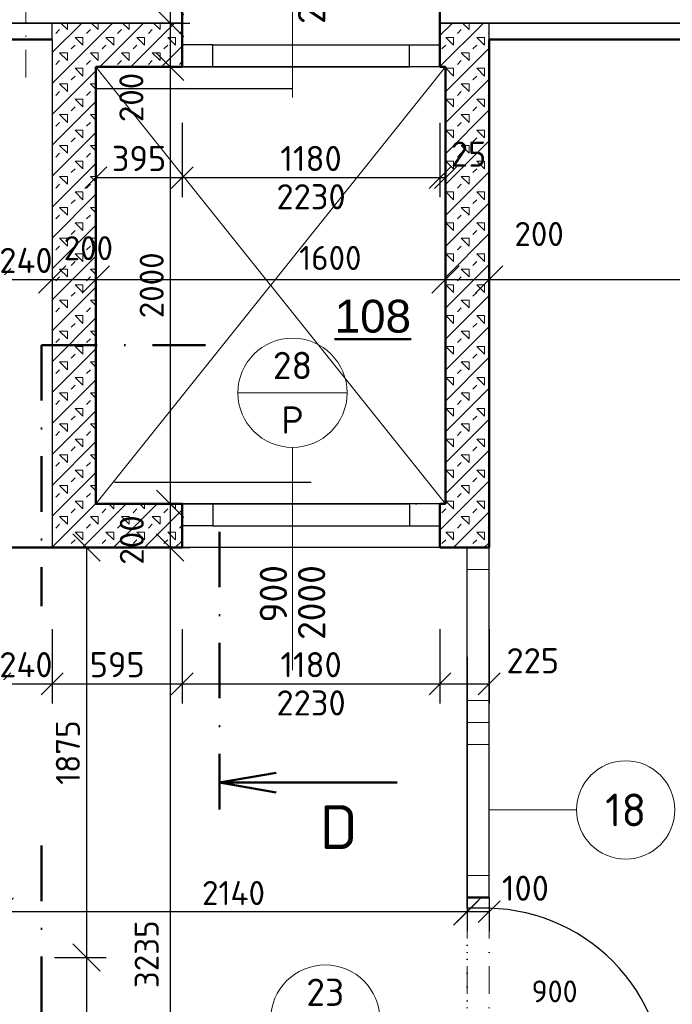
# Model space of a CAD drawing. Header units: millimetres. Extents: x -118752 to 407724, y -73278 to 155058.
# Tile 153 of 256: x 97416 to 100403, y 64219 to 68723. Entities that reach past the tile are written whole.
import ezdxf
from ezdxf.enums import TextEntityAlignment as Align

# ---------------------------------------------------------------- set-up
doc = ezdxf.new("R2010")
doc.units = ezdxf.units.MM
doc.header["$LTSCALE"] = 10
doc.linetypes.add('DASHDOT', pattern=[25.4, 12.7, -6.35, 0, -6.35])
doc.linetypes.add('DOT', pattern=[6.35, 0, -6.35])
for name, color, linetype, lineweight in [('CKBUBLINY', 1, 'Continuous', 18), ('CKBUBLINY_POPIS', 3, 'Continuous', 25), ('CKDVERE_', 7, 'Continuous', 25), ('CKDVERE_NADROVINOU', 1, 'DASHDOT', 18), ('CKDVERE_OSY', 1, 'Continuous', 18), ('CKDVERE_POPIS', 3, 'Continuous', 25), ('CKDVERE_PRAH', 7, 'Continuous', 25), ('CKDVERE_ZARUBNE_RAM', 5, 'Continuous', 25), ('CKKOTY', 3, 'Continuous', 25), ('CKOKNA', 1, 'Continuous', 18), ('CKPOPIS_POHLED', 3, 'Continuous', 25), ('CKPOPISM', 6, 'Continuous', 50), ('CKRASTR', 7, 'DASHDOT', 15), ('CKREZY_OZNACENI', 4, 'DASHDOT', 50), ('CKSTENY_PODROVINOU', 7, 'Continuous', 25), ('CKSTENY_REZ', 6, 'Continuous', 50), ('IN_C_TENKA', 7, 'Continuous', 18), ('srafy', 7, 'Continuous', 18)]:
    doc.layers.add(name, color=color, linetype=linetype, lineweight=lineweight)
doc.layers.add('CKDVERE_DORAZ', color=7, linetype='DOT', lineweight=25, plot=False)
doc.styles.add('Arial', font='arial.ttf', dxfattribs={"width": 0.8})
doc.styles.get("Standard").update_dxf_attribs({"font": 'isocpeur.ttf'})
doc.dimstyles.new('CADKON', dxfattribs={"dimscale": 50, "dimtxt": 2.2, "dimasz": 2.5, "dimexe": 1.8, "dimexo": 5, "dimgap": 0.6, "dimtad": 1, "dimrnd": 1, "dimtxsty": 'Standard', "dimblk1": 'OBLIQUE', "dimblk2": 'OBLIQUE', "dimsah": 1, "dimcen": 2.5, "dimadec": 1, "dimazin": 2, "dimtfac": 1, "dimtdec": 4, "dimtix": 1, "dimtmove": 2, "dimatfit": 3, "dimldrblk": 'OPEN30', "dimfxl": 5, "dimfxlon": 1, "dimtolj": 1, "dimarcsym": 0})
doc.dimstyles.new('CADKON obrazky', dxfattribs={"dimscale": 50, "dimtxt": 2.2, "dimasz": 2.5, "dimexe": 1.8, "dimexo": 2, "dimgap": 0.6, "dimtad": 1, "dimrnd": 1, "dimtxsty": 'Standard', "dimblk1": 'OBLIQUE', "dimblk2": 'OBLIQUE', "dimsah": 1, "dimcen": 2.5, "dimadec": 1, "dimazin": 2, "dimtfac": 1, "dimtdec": 4, "dimtix": 1, "dimtmove": 2, "dimatfit": 3, "dimldrblk": 'OPEN30', "dimfxl": 5, "dimfxlon": 1, "dimtolj": 1, "dimarcsym": 0})
pattern_1 = [(45, (0, 0), (-70.71068, 70.71068), []), (45, (70.71, 0), (-70.71068, 70.71068), [25, -75]), (135, (123.74, 17.68), (-70.71068, -70.71068), [50, -50]), (0, (88.39, 53.03), (70.71068, 70.71068), [35.35534, -106.06602]), (90, (123.744, 17.68), (-70.71068, 70.71068), [35.35534, -106.06602])]

# ---------------------------------------------------------------- blocks, each defined once
blk = doc.blocks.new('_OBLIQUE')
at = {"color": 0, "linetype": 'ByBlock'}
blk.add_line((-0.5, -0.5), (0.5, 0.5), dxfattribs=at)
blk = doc.blocks.new('*D7864')
at = {"layer": 'CKKOTY', "color": 0, "lineweight": -2}
for p, q in [((97564.4, 67784.6), (97564.4, 67444.6)), ((97764.4, 67784.6), (97764.4, 67444.6)), ((97564.4, 67534.6), (97764.4, 67534.6))]:
    blk.add_line(p, q, dxfattribs=at)
at = {"layer": 'Defpoints', "color": 0}
for p in [(97564.4, 68633.2), (97764.4, 68508.2), (97764.4, 67534.6)]:
    blk.add_point(p, dxfattribs=at)
at = {"layer": 'CKKOTY', "color": 0, "lineweight": -2, "xscale": 125, "yscale": 125, "zscale": 125, "rotation": 180}
blk.add_blockref('_OBLIQUE', (97564.4, 67534.6), dxfattribs=at)
at = {"layer": 'CKKOTY', "color": 0, "lineweight": -2, "xscale": 125, "yscale": 125, "zscale": 125}
blk.add_blockref('_OBLIQUE', (97764.4, 67534.6), dxfattribs=at)
at = {"layer": 'CKKOTY', "color": 0, "insert": (97730.1, 67678.2), "char_height": 110, "attachment_point": 5}
blk.add_mtext('\\A1;200', dxfattribs=at)
blk = doc.blocks.new('_Open30')
at = {"color": 0, "lineweight": -2}
for p, q in [((-1, 0.268), (0, 0)), ((0, 0), (-1, -0.268)), ((0, 0), (-1, 0))]:
    blk.add_line(p, q, dxfattribs=at)
blk = doc.blocks.new('*D7865')
at = {"layer": 'CKKOTY', "color": 0, "lineweight": -2}
for p, q in [((97764.4, 67784.6), (97764.4, 67444.6)), ((99364.4, 67784.6), (99364.4, 67444.6)), ((97764.4, 67534.6), (99364.4, 67534.6))]:
    blk.add_line(p, q, dxfattribs=at)
at = {"layer": 'Defpoints', "color": 0}
for p in [(97764.4, 68508.2), (99364.4, 68508.2), (99364.4, 67534.6)]:
    blk.add_point(p, dxfattribs=at)
at = {"layer": 'CKKOTY', "color": 0, "lineweight": -2, "xscale": 125, "yscale": 125, "zscale": 125, "rotation": 180}
blk.add_blockref('_OBLIQUE', (97764.4, 67534.6), dxfattribs=at)
at = {"layer": 'CKKOTY', "color": 0, "lineweight": -2, "xscale": 125, "yscale": 125, "zscale": 125}
blk.add_blockref('_OBLIQUE', (99364.4, 67534.6), dxfattribs=at)
at = {"layer": 'CKKOTY', "color": 0, "insert": (98837.5, 67633.5), "char_height": 110, "attachment_point": 5}
blk.add_mtext('\\A1;1600', dxfattribs=at)
blk = doc.blocks.new('*D7866')
at = {"layer": 'CKKOTY', "color": 0, "lineweight": -2}
for p, q in [((99364.4, 67784.6), (99364.4, 67444.6)), ((99564.4, 67784.6), (99564.4, 67444.6)), ((99364.4, 67534.6), (99564.4, 67534.6))]:
    blk.add_line(p, q, dxfattribs=at)
at = {"layer": 'Defpoints', "color": 0}
for p in [(99564.4, 68633.2), (99364.4, 68508.2), (99564.4, 67534.6)]:
    blk.add_point(p, dxfattribs=at)
at = {"layer": 'CKKOTY', "color": 0, "lineweight": -2, "xscale": 125, "yscale": 125, "zscale": 125, "rotation": 180}
blk.add_blockref('_OBLIQUE', (99364.4, 67534.6), dxfattribs=at)
at = {"layer": 'CKKOTY', "color": 0, "lineweight": -2, "xscale": 125, "yscale": 125, "zscale": 125}
blk.add_blockref('_OBLIQUE', (99564.4, 67534.6), dxfattribs=at)
at = {"layer": 'CKKOTY', "color": 0, "insert": (99793.3, 67743), "char_height": 110, "attachment_point": 5}
blk.add_mtext('\\A1;200', dxfattribs=at)
blk = doc.blocks.new('*D7867')
at = {"layer": 'CKKOTY', "color": 0, "lineweight": -2}
for p, q in [((99564.4, 67784.6), (99564.4, 67444.6)), ((103334.4, 67784.6), (103334.4, 67444.6)), ((99564.4, 67534.6), (103334.4, 67534.6))]:
    blk.add_line(p, q, dxfattribs=at)
at = {"layer": 'Defpoints', "color": 0}
for p in [(99564.4, 68633.2), (103334.4, 68633.2), (103334.4, 67534.6)]:
    blk.add_point(p, dxfattribs=at)
at = {"layer": 'CKKOTY', "color": 0, "lineweight": -2, "xscale": 125, "yscale": 125, "zscale": 125, "rotation": 180}
blk.add_blockref('_OBLIQUE', (99564.4, 67534.6), dxfattribs=at)
at = {"layer": 'CKKOTY', "color": 0, "lineweight": -2, "xscale": 125, "yscale": 125, "zscale": 125}
blk.add_blockref('_OBLIQUE', (103334.4, 67534.6), dxfattribs=at)
at = {"layer": 'CKKOTY', "color": 0, "insert": (101449.4, 67619.6), "char_height": 110, "attachment_point": 5}
blk.add_mtext('\\A1;3770', dxfattribs=at)
blk = doc.blocks.new('*D7879')
at = {"layer": 'CKKOTY', "color": 0, "lineweight": -2}
for p, q in [((98064.4, 68808.2), (98194.8, 68808.2)), ((98104.8, 68808.2), (98104.8, 68708.2)), ((98064.4, 68708.2), (98194.8, 68708.2))]:
    blk.add_line(p, q, dxfattribs=at)
at = {"layer": 'Defpoints', "color": 0}
for p in [(97564.4, 68808.2), (97564.4, 68708.2), (98104.8, 68708.2)]:
    blk.add_point(p, dxfattribs=at)
at = {"layer": 'CKKOTY', "color": 0, "lineweight": -2, "xscale": 125, "yscale": 125, "zscale": 125}
for p, rotation in [((98104.8, 68808.2), 90), ((98104.8, 68708.2), 270)]:
    blk.add_blockref('_OBLIQUE', p, dxfattribs=dict(at, rotation=rotation))
at = {"layer": 'CKKOTY', "color": 0, "insert": (97974.3, 68952.4), "char_height": 110, "attachment_point": 5, "rotation": 90}
blk.add_mtext('\\A1;100', dxfattribs=at)
blk = doc.blocks.new('_Open90')
at = {"color": 0, "lineweight": -2}
for p, q in [((-0.5, 0.5), (0, 0)), ((0, 0), (-1, 0)), ((0, 0), (-0.5, -0.5))]:
    blk.add_line(p, q, dxfattribs=at)
blk = doc.blocks.new('*D7880')
at = {"layer": 'CKKOTY', "color": 0, "lineweight": -2}
for p, q in [((98064.4, 68708.2), (98194.8, 68708.2)), ((98104.8, 68708.2), (98104.8, 68508.2)), ((98264.4, 68508.2), (98194.8, 68508.2))]:
    blk.add_line(p, q, dxfattribs=at)
at = {"layer": 'Defpoints', "color": 0}
for p in [(97564.4, 68708.2), (97764.4, 68508.2), (98104.8, 68508.2)]:
    blk.add_point(p, dxfattribs=at)
at = {"layer": 'CKKOTY', "color": 0, "lineweight": -2, "xscale": 125, "yscale": 125, "zscale": 125}
for p, rotation in [((98104.8, 68708.2), 90), ((98104.8, 68508.2), 270)]:
    blk.add_blockref('_OBLIQUE', p, dxfattribs=dict(at, rotation=rotation))
at = {"layer": 'CKKOTY', "color": 0, "insert": (97926.9, 68367.6), "char_height": 110, "attachment_point": 5, "rotation": 90}
blk.add_mtext('\\A1;200', dxfattribs=at)
blk = doc.blocks.new('*D8397')
at = {"layer": 'CKKOTY', "color": 0, "lineweight": -2}
for p, q in [((97324.4, 65808.2), (97324.4, 64553.2)), ((99464.4, 65808.2), (99464.4, 64553.2)), ((97324.4, 64643.2), (99464.4, 64643.2))]:
    blk.add_line(p, q, dxfattribs=at)
at = {"layer": 'Defpoints', "color": 0}
for p in [(97324.4, 66308.2), (99464.4, 66308.2), (99464.4, 64643.2)]:
    blk.add_point(p, dxfattribs=at)
at = {"layer": 'CKKOTY', "color": 0, "lineweight": -2, "xscale": 125, "yscale": 125, "zscale": 125, "rotation": 180}
blk.add_blockref('_OBLIQUE', (97324.4, 64643.2), dxfattribs=at)
at = {"layer": 'CKKOTY', "color": 0, "lineweight": -2, "xscale": 125, "yscale": 125, "zscale": 125}
blk.add_blockref('_OBLIQUE', (99464.4, 64643.2), dxfattribs=at)
at = {"layer": 'CKKOTY', "color": 0, "insert": (98394.4, 64728.2), "char_height": 110, "attachment_point": 5}
blk.add_mtext('\\A1;2140', dxfattribs=at)
blk = doc.blocks.new('*D8402')
at = {"layer": 'CKKOTY', "color": 0, "lineweight": -2}
for p, q in [((98104.8, 68508.2), (98104.8, 66508.2)), ((98264.4, 68508.2), (98194.8, 68508.2)), ((98264.4, 66508.2), (98194.8, 66508.2))]:
    blk.add_line(p, q, dxfattribs=at)
at = {"layer": 'Defpoints', "color": 0}
for p in [(97764.4, 68508.2), (97764.4, 66508.2), (98104.8, 66508.2)]:
    blk.add_point(p, dxfattribs=at)
at = {"layer": 'CKKOTY', "color": 0, "lineweight": -2, "xscale": 125, "yscale": 125, "zscale": 125}
for p, rotation in [((98104.8, 68508.2), 90), ((98104.8, 66508.2), 270)]:
    blk.add_blockref('_OBLIQUE', p, dxfattribs=dict(at, rotation=rotation))
at = {"layer": 'CKKOTY', "color": 0, "insert": (98019.8, 67508.2), "char_height": 110, "attachment_point": 5, "rotation": 90}
blk.add_mtext('\\A1;2000', dxfattribs=at)
blk = doc.blocks.new('*D8403')
at = {"layer": 'CKKOTY', "color": 0, "lineweight": -2}
for p, q in [((98104.8, 66508.2), (98104.8, 66308.2)), ((98264.4, 66508.2), (98194.8, 66508.2)), ((98064.4, 66308.2), (98194.8, 66308.2))]:
    blk.add_line(p, q, dxfattribs=at)
at = {"layer": 'Defpoints', "color": 0}
for p in [(97764.4, 66508.2), (97564.4, 66308.2), (98104.8, 66308.2)]:
    blk.add_point(p, dxfattribs=at)
at = {"layer": 'CKKOTY', "color": 0, "lineweight": -2, "xscale": 125, "yscale": 125, "zscale": 125}
for p, rotation in [((98104.8, 66508.2), 90), ((98104.8, 66308.2), 270)]:
    blk.add_blockref('_OBLIQUE', p, dxfattribs=dict(at, rotation=rotation))
at = {"layer": 'CKKOTY', "color": 0, "insert": (97928.9, 66343.2), "char_height": 110, "attachment_point": 5, "rotation": 90}
blk.add_mtext('\\A1;200', dxfattribs=at)
blk = doc.blocks.new('*D8404')
at = {"layer": 'CKKOTY', "color": 0, "lineweight": -2}
for p, q in [((98064.4, 66308.2), (98194.8, 66308.2)), ((98104.8, 66308.2), (98104.8, 63073.2)), ((97947.6, 63073.2), (98194.8, 63073.2))]:
    blk.add_line(p, q, dxfattribs=at)
at = {"layer": 'Defpoints', "color": 0}
for p in [(97564.4, 66308.2), (97447.6, 63073.2), (98104.8, 63073.2)]:
    blk.add_point(p, dxfattribs=at)
at = {"layer": 'CKKOTY', "color": 0, "lineweight": -2, "xscale": 125, "yscale": 125, "zscale": 125}
for p, rotation in [((98104.8, 66308.2), 90), ((98104.8, 63073.2), 270)]:
    blk.add_blockref('_OBLIQUE', p, dxfattribs=dict(at, rotation=rotation))
at = {"layer": 'CKKOTY', "color": 0, "insert": (97996.8, 64448), "char_height": 110, "attachment_point": 5, "rotation": 90}
blk.add_mtext('\\A1;3235', dxfattribs=at)
blk = doc.blocks.new('*D8644')
at = {"layer": 'CKKOTY', "color": 0, "lineweight": -2}
for p, q in [((99464.4, 64708.2), (99464.4, 64553.2)), ((99564.4, 64708.2), (99564.4, 64553.2)), ((99464.4, 64643.2), (99564.4, 64643.2))]:
    blk.add_line(p, q, dxfattribs=at)
at = {"layer": 'Defpoints', "color": 0}
for p in [(99464.4, 64808.2), (99564.4, 64808.2), (99564.4, 64643.2)]:
    blk.add_point(p, dxfattribs=at)
at = {"layer": 'CKKOTY', "color": 0, "lineweight": -2, "xscale": 100, "yscale": 100, "zscale": 100, "rotation": 180}
blk.add_blockref('_OBLIQUE', (99464.4, 64643.2), dxfattribs=at)
at = {"layer": 'CKKOTY', "color": 0, "lineweight": -2, "xscale": 100, "yscale": 100, "zscale": 100}
blk.add_blockref('_OBLIQUE', (99564.4, 64643.2), dxfattribs=at)
at = {"layer": 'CKKOTY', "color": 0, "insert": (99730.5, 64750.2), "char_height": 115, "attachment_point": 5}
blk.add_mtext('\\A1;100', dxfattribs=at)
blk = doc.blocks.new('*D8655')
at = {"layer": 'CKKOTY', "color": 0, "lineweight": -2}
for p, q in [((97764.4, 68251), (97764.4, 67911)), ((98159.4, 68251), (98159.4, 67911)), ((97764.4, 68001), (98159.4, 68001))]:
    blk.add_line(p, q, dxfattribs=at)
at = {"layer": 'Defpoints', "color": 0}
for p in [(97764.4, 68508.2), (98159.4, 68508.2), (98159.4, 68001)]:
    blk.add_point(p, dxfattribs=at)
at = {"layer": 'CKKOTY', "color": 0, "lineweight": -2, "xscale": 100, "yscale": 100, "zscale": 100, "rotation": 180}
blk.add_blockref('_OBLIQUE', (97764.4, 68001), dxfattribs=at)
at = {"layer": 'CKKOTY', "color": 0, "lineweight": -2, "xscale": 100, "yscale": 100, "zscale": 100}
blk.add_blockref('_OBLIQUE', (98159.4, 68001), dxfattribs=at)
at = {"layer": 'CKKOTY', "color": 0, "insert": (97961.9, 68088.5), "char_height": 115, "attachment_point": 5}
blk.add_mtext('\\A1;395', dxfattribs=at)
blk = doc.blocks.new('*D8656')
at = {"layer": 'CKKOTY', "color": 0, "lineweight": -2}
for p, q in [((99339.4, 68251), (99339.4, 67911)), ((99364.4, 68251), (99364.4, 67911)), ((99339.4, 68001), (99364.4, 68001))]:
    blk.add_line(p, q, dxfattribs=at)
at = {"layer": 'Defpoints', "color": 0}
for p in [(99339.4, 68508.2), (99364.4, 68508.2), (99364.4, 68001)]:
    blk.add_point(p, dxfattribs=at)
at = {"layer": 'CKKOTY', "color": 0, "lineweight": -2, "xscale": 100, "yscale": 100, "zscale": 100}
blk.add_blockref('_OBLIQUE', (99339.4, 68001), dxfattribs=at)
at = {"layer": 'CKKOTY', "color": 0, "lineweight": -2, "xscale": 100, "yscale": 100, "zscale": 100, "rotation": 180}
blk.add_blockref('_OBLIQUE', (99364.4, 68001), dxfattribs=at)
at = {"layer": 'CKKOTY', "color": 0, "insert": (99470.3, 68108.5), "char_height": 115, "attachment_point": 5}
blk.add_mtext('\\A1;25', dxfattribs=at)
blk = doc.blocks.new('*D8657')
at = {"layer": 'CKKOTY', "color": 0, "lineweight": -2}
for p, q in [((98159.4, 68251), (98159.4, 67911)), ((99339.4, 68251), (99339.4, 67911)), ((98159.4, 68001), (99339.4, 68001))]:
    blk.add_line(p, q, dxfattribs=at)
at = {"layer": 'Defpoints', "color": 0}
for p in [(98159.4, 68508.2), (99339.4, 68508.2), (99339.4, 68001)]:
    blk.add_point(p, dxfattribs=at)
at = {"layer": 'CKKOTY', "color": 0, "lineweight": -2, "xscale": 100, "yscale": 100, "zscale": 100, "rotation": 180}
blk.add_blockref('_OBLIQUE', (98159.4, 68001), dxfattribs=at)
at = {"layer": 'CKKOTY', "color": 0, "lineweight": -2, "xscale": 100, "yscale": 100, "zscale": 100}
blk.add_blockref('_OBLIQUE', (99339.4, 68001), dxfattribs=at)
at = {"layer": 'CKKOTY', "color": 0, "char_height": 115, "attachment_point": 5}
for s, insert in [('\\A1;1180', (98749.4, 68088.5)), ('\\A1;2230', (98749.4, 67913.5))]:
    blk.add_mtext(s, dxfattribs=dict(at, insert=insert))
blk = doc.blocks.new('*D8658')
at = {"layer": 'CKKOTY', "color": 0, "lineweight": -2}
for p, q in [((97564.4, 65935.3), (97564.4, 65595.3)), ((98159.4, 65935.3), (98159.4, 65595.3)), ((97564.4, 65685.3), (98159.4, 65685.3))]:
    blk.add_line(p, q, dxfattribs=at)
at = {"layer": 'Defpoints', "color": 0}
for p in [(97564.4, 66308.2), (98159.4, 66308.2), (98159.4, 65685.3)]:
    blk.add_point(p, dxfattribs=at)
at = {"layer": 'CKKOTY', "color": 0, "lineweight": -2, "xscale": 100, "yscale": 100, "zscale": 100, "rotation": 180}
blk.add_blockref('_OBLIQUE', (97564.4, 65685.3), dxfattribs=at)
at = {"layer": 'CKKOTY', "color": 0, "lineweight": -2, "xscale": 100, "yscale": 100, "zscale": 100}
blk.add_blockref('_OBLIQUE', (98159.4, 65685.3), dxfattribs=at)
at = {"layer": 'CKKOTY', "color": 0, "insert": (97861.9, 65772.8), "char_height": 115, "attachment_point": 5}
blk.add_mtext('\\A1;595', dxfattribs=at)
blk = doc.blocks.new('*D8659')
at = {"layer": 'CKKOTY', "color": 0, "lineweight": -2}
for p, q in [((99339.4, 65935.3), (99339.4, 65595.3)), ((99564.4, 65935.3), (99564.4, 65595.3)), ((99339.4, 65685.3), (99564.4, 65685.3))]:
    blk.add_line(p, q, dxfattribs=at)
at = {"layer": 'Defpoints', "color": 0}
for p in [(99339.4, 66308.2), (99564.4, 66308.2), (99564.4, 65685.3)]:
    blk.add_point(p, dxfattribs=at)
at = {"layer": 'CKKOTY', "color": 0, "lineweight": -2, "xscale": 100, "yscale": 100, "zscale": 100, "rotation": 180}
blk.add_blockref('_OBLIQUE', (99339.4, 65685.3), dxfattribs=at)
at = {"layer": 'CKKOTY', "color": 0, "lineweight": -2, "xscale": 100, "yscale": 100, "zscale": 100}
blk.add_blockref('_OBLIQUE', (99564.4, 65685.3), dxfattribs=at)
at = {"layer": 'CKKOTY', "color": 0, "insert": (99764.3, 65791), "char_height": 115, "attachment_point": 5}
blk.add_mtext('\\A1;225', dxfattribs=at)
blk = doc.blocks.new('*D8660')
at = {"layer": 'CKKOTY', "color": 0, "lineweight": -2}
for p, q in [((98159.4, 65935.3), (98159.4, 65595.3)), ((99339.4, 65935.3), (99339.4, 65595.3)), ((98159.4, 65685.3), (99339.4, 65685.3))]:
    blk.add_line(p, q, dxfattribs=at)
at = {"layer": 'Defpoints', "color": 0}
for p in [(98159.4, 66308.2), (99339.4, 66308.2), (99339.4, 65685.3)]:
    blk.add_point(p, dxfattribs=at)
at = {"layer": 'CKKOTY', "color": 0, "lineweight": -2, "xscale": 100, "yscale": 100, "zscale": 100, "rotation": 180}
blk.add_blockref('_OBLIQUE', (98159.4, 65685.3), dxfattribs=at)
at = {"layer": 'CKKOTY', "color": 0, "lineweight": -2, "xscale": 100, "yscale": 100, "zscale": 100}
blk.add_blockref('_OBLIQUE', (99339.4, 65685.3), dxfattribs=at)
at = {"layer": 'CKKOTY', "color": 0, "char_height": 115, "attachment_point": 5}
for s, insert in [('\\A1;1180', (98749.4, 65772.8)), ('\\A1;2230', (98749.4, 65597.8))]:
    blk.add_mtext(s, dxfattribs=dict(at, insert=insert))
blk = doc.blocks.new('*D8847')
at = {"layer": 'CKKOTY', "color": 0, "lineweight": -2}
for p, q in [((97574.4, 66308.2), (97811.3, 66308.2)), ((97721.3, 66308.2), (97721.3, 64433.2)), ((97574.4, 64433.2), (97811.3, 64433.2))]:
    blk.add_line(p, q, dxfattribs=at)
at = {"layer": 'Defpoints', "color": 0}
for p in [(97324.4, 66308.2), (97324.4, 64433.2), (97721.3, 64433.2)]:
    blk.add_point(p, dxfattribs=at)
at = {"layer": 'CKKOTY', "color": 0, "lineweight": -2, "xscale": 125, "yscale": 125, "zscale": 125}
for p, rotation in [((97721.3, 66308.2), 90), ((97721.3, 64433.2), 270)]:
    blk.add_blockref('_OBLIQUE', p, dxfattribs=dict(at, rotation=rotation))
at = {"layer": 'CKKOTY', "color": 0, "insert": (97636.3, 65370.7), "char_height": 110, "attachment_point": 5, "rotation": 90}
blk.add_mtext('\\A1;1875', dxfattribs=at)
blk = doc.blocks.new('*D8848')
at = {"layer": 'CKKOTY', "color": 0, "lineweight": -2}
for p, q in [((97574.4, 64433.2), (97811.3, 64433.2)), ((97721.3, 64433.2), (97721.3, 63073.2)), ((97574.4, 63073.2), (97811.3, 63073.2))]:
    blk.add_line(p, q, dxfattribs=at)
at = {"layer": 'Defpoints', "color": 0}
for p in [(97324.4, 64433.2), (97324.4, 63073.2), (97721.3, 63073.2)]:
    blk.add_point(p, dxfattribs=at)
at = {"layer": 'CKKOTY', "color": 0, "lineweight": -2, "xscale": 125, "yscale": 125, "zscale": 125}
for p, rotation in [((97721.3, 64433.2), 90), ((97721.3, 63073.2), 270)]:
    blk.add_blockref('_OBLIQUE', p, dxfattribs=dict(at, rotation=rotation))
at = {"layer": 'CKKOTY', "color": 0, "insert": (97636.3, 63753.2), "char_height": 110, "attachment_point": 5, "rotation": 90}
blk.add_mtext('\\A1;1360', dxfattribs=at)
blk = doc.blocks.new('*D8961')
at = {"layer": 'CKKOTY', "color": 0, "lineweight": -2}
for p, q in [((97324.4, 65935.3), (97324.4, 65595.3)), ((97564.4, 65935.3), (97564.4, 65595.3)), ((97324.4, 65685.3), (97564.4, 65685.3))]:
    blk.add_line(p, q, dxfattribs=at)
at = {"layer": 'Defpoints', "color": 0}
for p in [(97324.4, 68633.2), (97564.4, 68633.2), (97564.4, 65685.3)]:
    blk.add_point(p, dxfattribs=at)
at = {"layer": 'CKKOTY', "color": 0, "lineweight": -2, "xscale": 100, "yscale": 100, "zscale": 100}
blk.add_blockref('_OBLIQUE', (97324.4, 65685.3), dxfattribs=at)
at = {"layer": 'CKKOTY', "color": 0, "lineweight": -2, "xscale": 100, "yscale": 100, "zscale": 100, "rotation": 180}
blk.add_blockref('_OBLIQUE', (97564.4, 65685.3), dxfattribs=at)
at = {"layer": 'CKKOTY', "color": 0, "insert": (97444.4, 65772.8), "char_height": 115, "attachment_point": 5}
blk.add_mtext('\\A1;240', dxfattribs=at)
blk = doc.blocks.new('*D8962')
at = {"layer": 'CKKOTY', "color": 0, "lineweight": -2}
for p, q in [((97324.4, 67784.6), (97324.4, 67444.6)), ((97564.4, 67784.6), (97564.4, 67444.6)), ((97324.4, 67534.6), (97564.4, 67534.6))]:
    blk.add_line(p, q, dxfattribs=at)
at = {"layer": 'Defpoints', "color": 0}
for p in [(97324.4, 68633.2), (97564.4, 68633.2), (97564.4, 67534.6)]:
    blk.add_point(p, dxfattribs=at)
at = {"layer": 'CKKOTY', "color": 0, "lineweight": -2, "xscale": 100, "yscale": 100, "zscale": 100}
blk.add_blockref('_OBLIQUE', (97324.4, 67534.6), dxfattribs=at)
at = {"layer": 'CKKOTY', "color": 0, "lineweight": -2, "xscale": 100, "yscale": 100, "zscale": 100, "rotation": 180}
blk.add_blockref('_OBLIQUE', (97564.4, 67534.6), dxfattribs=at)
at = {"layer": 'CKKOTY', "color": 0, "insert": (97444.4, 67622.1), "char_height": 115, "attachment_point": 5}
blk.add_mtext('\\A1;240', dxfattribs=at)
blk = doc.blocks.new('CK_BUBBLE_2_0_0')
at = {"color": 0, "linetype": 'ByBlock', "lineweight": -2}
blk.add_line((1, 0), (-1, 0), dxfattribs=at)
blk.add_circle((0, 0), 1, dxfattribs=at)
blk = doc.blocks.new('CK_BUBBLE_1_0_0')
at = {"color": 0, "linetype": 'ByBlock', "lineweight": -2}
blk.add_circle((0, 0), 1, dxfattribs=at)
blk = doc.blocks.new('CKBL2112015092642', base_point=(98321.3, 67317.6))

msp = doc.modelspace()

# ---------------------------------------------------------------- hatches: boundary and pattern name
at = {"layer": 'srafy', "transparency": 33554661}
h = msp.add_hatch(dxfattribs=at)
h.set_pattern_fill('BETON-PERLITBETON', color=256, scale=25, style=0)
h.set_pattern_definition(pattern_1)
h.paths.add_polyline_path([(97564.387, 67234.574), (97764.387, 67234.574), (97764.387, 68408.162), (97764.387, 68508.162), (98159.387, 68508.162), (98159.387, 68608.162), (98159.387, 68708.162), (97564.387, 68708.162), (97564.387, 68633.162)])
h.paths.add_polyline_path([(97564.387, 67234.574), (97564.387, 66308.162), (98159.387, 66308.162), (98159.387, 66408.162), (98159.387, 66508.162), (97764.387, 66508.162), (97764.387, 67234.574)])
h.paths.add_polyline_path([(97598.071, 67760.73), (97862.071, 67760.73), (97862.071, 67595.73), (97598.071, 67595.73)], flags=24)
h.paths.add_polyline_path([(97846.391, 66211.181), (97846.391, 66475.181), (98011.391, 66475.181), (98011.391, 66211.181)], flags=24)
h = msp.add_hatch(dxfattribs=at)
h.set_pattern_fill('BETON-PERLITBETON', color=256, scale=25, style=0)
h.set_pattern_definition(pattern_1)
h.paths.add_polyline_path([(99364.387, 68508.162), (99364.387, 66508.162), (99339.387, 66508.162), (99339.387, 66408.162), (99339.387, 66308.162), (99464.387, 66308.162), (99564.387, 66308.162), (99564.387, 68633.162), (99564.387, 68708.162), (99464.387, 68708.162), (99339.387, 68708.162), (99339.387, 68608.162), (99339.387, 68508.162)])
h.paths.add_polyline_path([(97598.071, 67760.73), (97862.071, 67760.73), (97862.071, 67595.73), (97598.071, 67595.73)], flags=24)
h.paths.add_polyline_path([(97846.391, 66211.181), (97846.391, 66475.181), (98011.391, 66475.181), (98011.391, 66211.181)], flags=24)
h.paths.add_polyline_path([(99372.556, 68194.74), (99568.056, 68194.74), (99568.056, 68022.24), (99372.556, 68022.24)], flags=24)

# ---------------------------------------------------------------- linework, layer by layer
at = {"layer": 'CKBUBLINY'}
for p, q in [((98664.387, 65747.31), (98664.387, 65747.31)), ((99964.387, 65108.162), (99564.387, 65108.162))]:
    msp.add_line(p, q, dxfattribs=at)
at = {"layer": 'CKDVERE_'}
for p, q in [((97764.387, 68408.162), (98664.387, 68408.162)), ((97849.387, 66608.162), (98749.387, 66608.162))]:
    msp.add_line(p, q, dxfattribs=at)
msp.add_arc((99548.99, 63838.92), 819.387, 354.343794, 88.923285, dxfattribs=at)
at = {"layer": 'CKDVERE_DORAZ'}
for p, q in [((98164.387, 68508.162), (99164.387, 68508.162)), ((98074.387, 66508.162), (99254.387, 66508.162)), ((98339.387, 66508.162), (99339.387, 66508.162)), ((99464.387, 63408.162), (99464.387, 64608.162))]:
    msp.add_line(p, q, dxfattribs=at)
at = {"layer": 'CKDVERE_NADROVINOU'}
for p, q in [((99464.387, 63758.162), (99464.387, 64658.162)), ((99564.387, 63758.162), (99564.387, 64658.162))]:
    msp.add_line(p, q, dxfattribs=at)
at = {"layer": 'CKDVERE_OSY'}
for p, q in [((98664.387, 69271.708), (98664.387, 68367.162)), ((98664.387, 66766.609), (98664.387, 65747.31))]:
    msp.add_line(p, q, dxfattribs=at)
at = {"layer": 'CKDVERE_PRAH'}
for p, q in [((98299.387, 68608.162), (99199.387, 68608.162)), ((98299.387, 68508.162), (99199.387, 68508.162)), ((98299.387, 66508.162), (99199.387, 66508.162)), ((98299.387, 66408.162), (99199.387, 66408.162))]:
    msp.add_line(p, q, dxfattribs=at)
at = {"layer": 'CKDVERE_ZARUBNE_RAM'}
for p, q in [((98299.387, 68608.162), (98159.387, 68608.162)), ((98159.387, 68608.162), (98159.387, 68508.162)), ((98299.387, 68508.162), (98299.387, 68608.162)), ((99199.387, 68508.162), (99199.387, 68608.162)), ((99199.387, 68608.162), (99339.387, 68608.162)), ((99339.387, 68608.162), (99339.387, 68508.162)), ((98159.387, 68508.162), (98299.387, 68508.162)), ((99339.387, 68508.162), (99199.387, 68508.162)), ((98159.387, 66508.162), (98299.387, 66508.162)), ((98159.387, 66408.162), (98159.387, 66508.162)), ((98299.387, 66508.162), (98299.387, 66408.162)), ((99339.387, 66508.162), (99199.387, 66508.162)), ((99199.387, 66508.162), (99199.387, 66408.162)), ((99339.387, 66408.162), (99339.387, 66508.162)), ((98299.387, 66408.162), (98159.387, 66408.162)), ((99199.387, 66408.162), (99339.387, 66408.162)), ((99464.387, 64658.162), (99464.387, 64708.162)), ((99464.387, 64708.162), (99564.387, 64708.162)), ((99564.387, 64708.162), (99564.387, 64658.162)), ((99564.387, 64658.162), (99464.387, 64658.162))]:
    msp.add_line(p, q, dxfattribs=at)
at = {"layer": 'CKOKNA'}
for p, q in [((99464.387, 66208.162), (99464.387, 66308.162)), ((99464.387, 66308.162), (99564.387, 66308.162)), ((99564.387, 66208.162), (99564.387, 66308.162)), ((99464.387, 65608.162), (99464.387, 66208.162)), ((99464.387, 66208.162), (99564.387, 66208.162)), ((99564.387, 65608.162), (99564.387, 66208.162)), ((99464.387, 65608.162), (99564.387, 65608.162)), ((99464.387, 65608.162), (99464.387, 65508.162)), ((99564.387, 65608.162), (99564.387, 65508.162)), ((99464.387, 65508.162), (99564.387, 65508.162)), ((99464.387, 65508.162), (99464.387, 65408.162)), ((99564.387, 65508.162), (99564.387, 65408.162)), ((99464.387, 64808.162), (99464.387, 65408.162)), ((99464.387, 65408.162), (99564.387, 65408.162)), ((99564.387, 64808.162), (99564.387, 65408.162)), ((99464.387, 64808.162), (99564.387, 64808.162)), ((99464.387, 64808.162), (99464.387, 64708.162)), ((99564.387, 64808.162), (99564.387, 64708.162)), ((99464.387, 64708.162), (99564.387, 64708.162))]:
    msp.add_line(p, q, dxfattribs=at)
at = {"layer": 'CKRASTR'}
msp.add_line((97444.387, 68458.162), (97444.387, 71458.162), dxfattribs=at)
at = {"layer": 'CKREZY_OZNACENI', "ltscale": 2}
for p, q in [((97516.196, 67234.574), (98266.196, 67234.574)), ((97516.196, 67234.574), (97516.196, 66039.88)), ((98330.488, 65110.739), (98330.488, 66504.085)), ((97516.196, 64945.507), (97516.196, 63926.32))]:
    msp.add_line(p, q, dxfattribs=at)
at = {"layer": 'CKREZY_OZNACENI', "linetype": 'Continuous'}
for q in [(98589, 65278.662), (99143.333, 65233.08), (98589, 65187.497)]:
    msp.add_line((98330.488, 65233.08), q, dxfattribs=at)
at = {"layer": 'CKSTENY_PODROVINOU'}
for p, q in [((98159.387, 68808.162), (98159.387, 68708.162)), ((99339.387, 68808.162), (99339.387, 68708.162)), ((86724.387, 68708.162), (98159.387, 68708.162)), ((97564.387, 68708.162), (87054.387, 68708.162)), ((98159.387, 68708.162), (97564.387, 68708.162)), ((97564.387, 68633.162), (97564.387, 68708.162)), ((99464.387, 68708.162), (99339.387, 68708.162)), ((99339.387, 68708.162), (103664.387, 68708.162)), ((103334.387, 68708.162), (99464.387, 68708.162)), ((99564.387, 68633.162), (99564.387, 68708.162)), ((97564.387, 68633.162), (97564.387, 66308.162)), ((99339.387, 68508.162), (98159.387, 68508.162)), ((99339.387, 66508.162), (98159.387, 66508.162)), ((99339.387, 66308.162), (98159.387, 66308.162)), ((99464.387, 66308.162), (99564.387, 66308.162)), ((99464.387, 64708.162), (99464.387, 66308.162)), ((99564.387, 64708.162), (99564.387, 66308.162))]:
    msp.add_line(p, q, dxfattribs=at)
at = {"layer": 'CKSTENY_REZ'}
for p, q in [((98159.387, 68708.162), (98159.387, 68808.162)), ((99339.387, 68708.162), (99339.387, 68808.162)), ((98159.387, 68708.162), (98159.387, 68508.162)), ((99339.387, 68708.162), (99339.387, 68508.162)), ((94224.387, 68633.162), (97564.387, 68633.162)), ((99564.387, 68633.162), (103334.387, 68633.162)), ((99564.387, 66308.162), (99564.387, 68633.162)), ((97764.387, 68508.162), (97764.387, 66508.162)), ((97764.387, 68508.162), (98159.387, 68508.162)), ((99339.387, 68508.162), (99364.387, 68508.162)), ((99364.387, 66508.162), (99364.387, 68508.162)), ((97764.387, 66508.162), (98159.387, 66508.162)), ((98159.387, 66308.162), (98159.387, 66508.162)), ((99339.387, 66508.162), (99364.387, 66508.162)), ((99339.387, 66308.162), (99339.387, 66508.162)), ((97564.387, 66308.162), (97324.387, 66308.162)), ((98159.387, 66308.162), (97564.387, 66308.162)), ((99564.387, 66308.162), (99339.387, 66308.162)), ((99464.387, 66308.162), (99564.387, 66308.162)), ((99464.387, 64708.162), (99564.387, 64708.162)), ((99464.387, 64708.162), (99564.387, 64708.162))]:
    msp.add_line(p, q, dxfattribs=at)
at = {"layer": 'IN_C_TENKA'}
for p, q in [((97764.387, 68508.162), (99364.387, 66508.162)), ((99364.387, 68508.162), (97764.387, 66508.162))]:
    msp.add_line(p, q, dxfattribs=at)

# ---------------------------------------------------------------- block references
at = {"layer": 'CKBUBLINY'}
ref = msp.add_blockref('CK_BUBBLE_2_0_0', (98664.387, 67016.609), dxfattribs=dict(at, xscale=250, yscale=250, zscale=250))
ref.add_attrib('NUM1', '28', dxfattribs={"layer": 'CKBUBLINY_POPIS', "height": 125}).set_placement((98664.387, 67079.109), align=Align.CENTER)
ref.add_attrib('NUM2', 'P', dxfattribs={"layer": 'CKBUBLINY_POPIS', "height": 125}).set_placement((98664.387, 66954.109), align=Align.TOP_CENTER)
ref = msp.add_blockref('CK_BUBBLE_1_0_0', (100189.387, 65108.162), dxfattribs=dict(at, xscale=225, yscale=225, zscale=225))
ref.add_attrib('NUM1', '18', dxfattribs={"layer": 'CKBUBLINY_POPIS', "height": 150}).set_placement((100189.387, 65108.162), align=Align.MIDDLE_CENTER)
ref = msp.add_blockref('CK_BUBBLE_2_0_0', (98814.387, 64149.162), dxfattribs=dict(at, xscale=250, yscale=250, zscale=250))
ref.add_attrib('NUM1', '23', dxfattribs={"layer": 'CKBUBLINY_POPIS', "height": 125}).set_placement((98814.387, 64211.662), align=Align.CENTER)
ref.add_attrib('NUM2', 'L', dxfattribs={"layer": 'CKBUBLINY_POPIS', "height": 125}).set_placement((98814.387, 64086.662), align=Align.TOP_CENTER)
at = {"layer": 'CKPOPISM'}
ref = msp.add_blockref('CKBL2112015092642', (99032.142, 67291.984), dxfattribs=dict(at, xscale=0.5, yscale=0.5, zscale=0.5))
ref.add_attrib('CISLO', '%%U108', dxfattribs={"height": 150, "style": 'Arial'}).set_placement((99032.142, 67291.984), align=Align.CENTER)

# ---------------------------------------------------------------- texts
at = {"layer": 'CKDVERE_POPIS'}
for p in [(98689.387, 68834.828), (98689.387, 66017.305)]:
    msp.add_text(' 2000', height=125, rotation=90, dxfattribs=at).set_placement(p, align=Align.TOP_CENTER)
msp.add_text('  900', height=125, rotation=90, dxfattribs=at).set_placement((98639.387, 66017.305), align=Align.CENTER)
msp.add_text('  900', height=100, dxfattribs=at).set_placement((99800.387, 64228.162), align=Align.CENTER)
at = {"layer": 'CKPOPIS_POHLED'}
msp.add_text('D', height=200, dxfattribs=at).set_placement((98875.853, 65029.777), align=Align.MIDDLE_CENTER)

# ---------------------------------------------------------------- dimensions: what is measured, and where the dimension line sits
at = {"layer": 'CKKOTY'}
for base, p1, p2, override, picture, middle in [((98104.83, 68708.162), (97564.387, 68808.162), (97564.387, 68708.162), {"dimscale": 50, "dimexo": 10, "dimldrblk": 'Open90'}, '*D7879', (97974.277, 68952.397)), ((98104.83, 68508.162), (97564.387, 68708.162), (97764.387, 68508.162), {"dimscale": 50, "dimexo": 10, "dimtmove": 2}, '*D7880', (97926.906, 68367.626)), ((98104.83, 66308.162), (97764.387, 66508.162), (97564.387, 66308.162), {"dimscale": 50, "dimexo": 10, "dimtmove": 2}, '*D8403', (97928.891, 66343.181)), ((98104.83, 63073.162), (97564.387, 66308.162), (97447.637, 63073.162), {"dimscale": 50, "dimexo": 10, "dimtmove": 2}, '*D8404', (97996.79, 64448.028))]:
    dim = msp.add_linear_dim(base=base, p1=p1, p2=p2, angle=90, dimstyle='CADKON', override=override, dxfattribs=at)
    dim.commit()
    dim.dimension.update_dxf_attribs({"geometry": picture, "text_midpoint": middle, "dimtype": 160})
for base, p1, p2, dimstyle, override, picture, middle in [((97564.387, 65685.318), (97324.387, 68633.162), (97564.387, 68633.162), 'CADKON obrazky', {"dimtxt": 2.3, "dimasz": 2, "dimtmove": 2}, '*D8961', (97444.387, 65772.818)), ((97564.387, 67534.573), (97324.387, 68633.162), (97564.387, 68633.162), 'CADKON obrazky', {"dimtxt": 2.3, "dimasz": 2, "dimtmove": 2}, '*D8962', (97444.387, 67622.073)), ((103334.387, 67534.573), (99564.387, 68633.162), (103334.387, 68633.162), 'CADKON', {"dimscale": 50, "dimexo": 10, "dimtmove": 2}, '*D7867', (101449.387, 67619.573)), ((98159.387, 68001.008), (97764.387, 68508.162), (98159.387, 68508.162), 'CADKON obrazky', {"dimtxt": 2.3, "dimasz": 2}, '*D8655', (97961.887, 68088.508)), ((99464.387, 64643.162), (97324.387, 66308.162), (99464.387, 66308.162), 'CADKON', {"dimscale": 50, "dimexo": 10, "dimdec": 0, "dimrnd": 5, "dimtmove": 2, "dimfxl": 1, "dimfxlon": 0}, '*D8397', (98394.387, 64728.162)), ((98159.387, 65685.318), (97564.387, 66308.162), (98159.387, 66308.162), 'CADKON obrazky', {"dimtxt": 2.3, "dimasz": 2}, '*D8658', (97861.887, 65772.818))]:
    dim = msp.add_linear_dim(base=base, p1=p1, p2=p2, dimstyle=dimstyle, override=override, dxfattribs=at)
    dim.commit()
    dim.dimension.update_dxf_attribs({"geometry": picture, "text_midpoint": middle})
for base, p1, p2, dimstyle, override, picture, middle in [((97764.387, 67534.573), (97564.387, 68633.162), (97764.387, 68508.162), 'CADKON', {"dimscale": 50, "dimexo": 10, "dimtmove": 2}, '*D7864', (97730.071, 67678.23)), ((99564.387, 67534.573), (99364.387, 68508.162), (99564.387, 68633.162), 'CADKON', {"dimscale": 50, "dimexo": 10, "dimtmove": 2}, '*D7866', (99793.299, 67742.953)), ((99364.387, 67534.573), (97764.387, 68508.162), (99364.387, 68508.162), 'CADKON', {"dimscale": 50, "dimexo": 10, "dimtmove": 2}, '*D7865', (98837.534, 67633.485)), ((99364.387, 68001.008), (99339.387, 68508.162), (99364.387, 68508.162), 'CADKON obrazky', {"dimtxt": 2.3, "dimasz": 2, "dimtmove": 2}, '*D8656', (99470.306, 68108.49)), ((99564.387, 65685.318), (99339.387, 66308.162), (99564.387, 66308.162), 'CADKON obrazky', {"dimtxt": 2.3, "dimasz": 2, "dimtmove": 2}, '*D8659', (99764.309, 65790.994)), ((99564.387, 64643.162), (99464.387, 64808.162), (99564.387, 64808.162), 'CADKON obrazky', {"dimtxt": 2.3, "dimasz": 2, "dimtmove": 2}, '*D8644', (99730.481, 64750.151))]:
    dim = msp.add_linear_dim(base=base, p1=p1, p2=p2, dimstyle=dimstyle, override=override, dxfattribs=at)
    dim.commit()
    dim.dimension.update_dxf_attribs({"geometry": picture, "text_midpoint": middle, "dimtype": 160})
for base, p1, p2, override, picture, middle in [((98104.83, 66508.162), (97764.387, 68508.162), (97764.387, 66508.162), {"dimscale": 50, "dimexo": 10, "dimtmove": 2}, '*D8402', (98019.83, 67508.162)), ((97721.347, 63073.162), (97324.417, 64433.162), (97324.387, 63073.162), {"dimtmove": 2}, '*D8848', (97636.347, 63753.162))]:
    dim = msp.add_linear_dim(base=base, p1=p1, p2=p2, angle=90, dimstyle='CADKON', override=override, dxfattribs=at)
    dim.commit()
    dim.dimension.update_dxf_attribs({"geometry": picture, "text_midpoint": middle})
for base, p1, p2, picture, middle in [((99339.387, 68001.008), (98159.387, 68508.162), (99339.387, 68508.162), '*D8657', (98749.387, 68088.508)), ((99339.387, 65685.318), (98159.387, 66308.162), (99339.387, 66308.162), '*D8660', (98749.387, 65772.818))]:
    dim = msp.add_linear_dim(base=base, p1=p1, p2=p2, text='<>\\X2230', dimstyle='CADKON obrazky', override={"dimtxt": 2.3, "dimasz": 2, "dimtmove": 2}, dxfattribs=at)
    dim.commit()
    dim.dimension.update_dxf_attribs({"geometry": picture, "text_midpoint": middle})
dim = msp.add_linear_dim(base=(97721.347, 64433.162), p1=(97324.387, 66308.162), p2=(97324.417, 64433.162), angle=90, dimstyle='CADKON', dxfattribs=at)
dim.commit()
dim.dimension.update_dxf_attribs({"geometry": '*D8847', "text_midpoint": (97636.347, 65370.662)})

doc.saveas('drawing.dxf')
